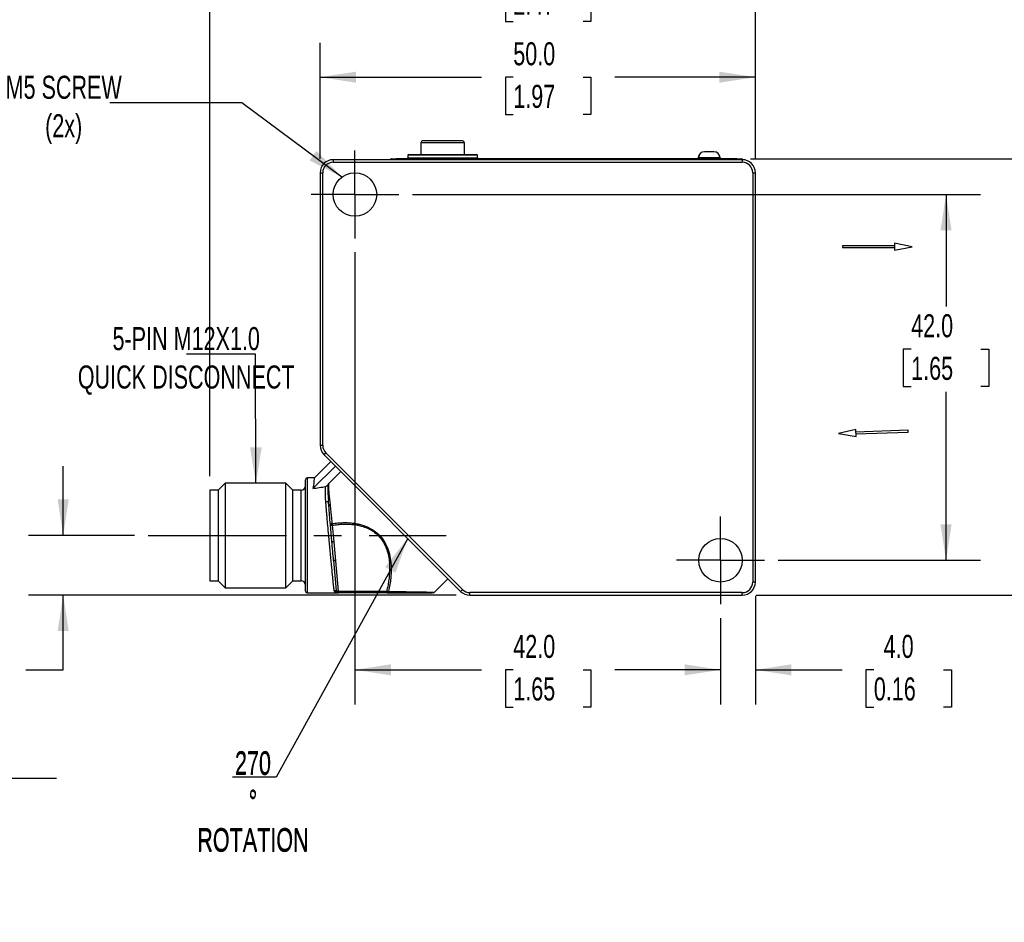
# Model space of a CAD drawing. Header units: millimetres. Extents: x 8 to 341, y 8 to 262.
# Tile 4 of 7: x 115 to 228, y 71 to 174. Entities that reach past the tile are written whole.
import ezdxf

# ---------------------------------------------------------------- set-up
doc = ezdxf.new("R2010")
doc.units = ezdxf.units.MM
doc.header["$LTSCALE"] = 1.25
doc.linetypes.add('CENTERX2', pattern=[20.32, 12.7, -2.54, 2.54, -2.54])
doc.layers.add('CENTER', color=40, linetype='CENTERX2')
doc.layers.add('DIMENSIONS', color=140, linetype='Continuous', lineweight=25)
doc.styles.add('SLDTEXTSTYLE0', font='TXT', dxfattribs={"width": 0.7})
doc.dimstyles.new('SLDDIMSTYLE0', dxfattribs={"dimtxt": 2.69751, "dimasz": 4.1275, "dimexe": 0, "dimexo": 0.0625, "dimgap": 0.674377, "dimtad": 0, "dimtih": 1, "dimtoh": 1, "dimrnd": 1e-09, "dimzin": 12, "dimdsep": 46, "dimtxsty": 'SLDTEXTSTYLE0', "dimsah": 1, "dimcen": 0.09, "dimadec": 0, "dimazin": 3, "dimtfac": 1, "dimtmove": 0, "dimatfit": 0, "dimfxl": 0, "dimfrac": 2, "dimtolj": 1, "dimtzin": 12, "dimarcsym": 0})
doc.dimstyles.new('SLDDIMSTYLE1', dxfattribs={"dimtxt": 2.69751, "dimasz": 4.1275, "dimexe": 0, "dimexo": 0.0625, "dimgap": 0.674377, "dimtad": 0, "dimtih": 1, "dimtoh": 1, "dimrnd": 1e-09, "dimzin": 4, "dimdsep": 46, "dimtxsty": 'SLDTEXTSTYLE0', "dimsah": 1, "dimcen": 0.09, "dimadec": 0, "dimazin": 1, "dimtfac": 1, "dimtmove": 0, "dimatfit": 0, "dimfxl": 0, "dimfrac": 2, "dimtolj": 1, "dimtzin": 12, "dimarcsym": 0})
doc.dimstyles.new('SLDDIMSTYLE2', dxfattribs={"dimtxt": 2.69751, "dimasz": 4.1275, "dimexe": 0, "dimexo": 0.0625, "dimgap": 0.674377, "dimtad": 0, "dimtih": 1, "dimtoh": 1, "dimrnd": 1e-09, "dimzin": 4, "dimdsep": 46, "dimtxsty": 'SLDTEXTSTYLE0', "dimsah": 1, "dimcen": 0.09, "dimadec": 0, "dimazin": 1, "dimtfac": 1, "dimtofl": 0, "dimtmove": 0, "dimatfit": 3, "dimfxl": 0, "dimfrac": 2, "dimtolj": 1, "dimtzin": 12, "dimarcsym": 0})
doc.dimstyles.new('SLDDIMSTYLE3', dxfattribs={"dimtxt": 2.69751, "dimasz": 4.1275, "dimexe": 0, "dimexo": 0.0625, "dimgap": 0.674377, "dimtad": 0, "dimtih": 1, "dimtoh": 1, "dimrnd": 1e-09, "dimzin": 12, "dimdsep": 46, "dimtxsty": 'SLDTEXTSTYLE0', "dimsah": 1, "dimcen": 0.09, "dimadec": 0, "dimazin": 3, "dimtfac": 1, "dimtofl": 0, "dimtmove": 0, "dimatfit": 3, "dimfxl": 0, "dimfrac": 2, "dimtolj": 1, "dimtzin": 12, "dimarcsym": 0})
doc.dimstyles.new('SLDDIMSTYLE4', dxfattribs={"dimtxt": 0.18, "dimasz": 4.1275, "dimexe": 0, "dimexo": 0.0625, "dimgap": 0, "dimtad": 0, "dimtih": 1, "dimtoh": 1, "dimdec": 0, "dimrnd": 1e-09, "dimzin": 0, "dimdsep": 46, "dimtxsty": 'Standard', "dimsah": 1, "dimcen": 0.09, "dimadec": 0, "dimazin": 0, "dimtfac": 4.1275, "dimtdec": 0, "dimtofl": 0, "dimtmove": 0, "dimatfit": 3, "dimfxl": 0, "dimfrac": 2, "dimtolj": 1, "dimtzin": 0, "dimarcsym": 0})

# ---------------------------------------------------------------- blocks, each defined once
blk = doc.blocks.new('_D')
at = {"layer": 'DIMENSIONS'}
for p, q in [((120.3, 115.07), (120.3, 123)), ((128.47, 115.07), (116.33, 115.07)), ((165.43, 108.21), (116.33, 108.21)), ((120.3, 99.63), (120.3, 108.21)), ((103.13, 99.63), (102.22, 99.63)), ((102.22, 99.63), (102.22, 95.35)), ((111.14, 99.63), (112.05, 99.63)), ((112.05, 99.63), (112.05, 95.35)), ((116, 99.63), (120.3, 99.63)), ((102.22, 95.35), (103.13, 95.35)), ((112.05, 95.35), (111.14, 95.35))]:
    blk.add_line(p, q, dxfattribs=at)
for points in [[(120.3, 115.07), (120.93, 119.19), (119.66, 119.19)], [(120.3, 108.21), (119.66, 104.08), (120.93, 104.08)]]:
    blk.add_solid(points, dxfattribs=at)
at = {"layer": 'DIMENSIONS', "char_height": 2.646, "attachment_point": 1, "style": 'SLDTEXTSTYLE0'}
for s, insert in [('6.9', (104.25, 103.65)), ('0.27', (103.13, 98.76))]:
    blk.add_mtext(s, dxfattribs=dict(at, insert=insert))
blk = doc.blocks.new('_D_1')
at = {"layer": 'DIMENSIONS'}
for p, q in [((199.81, 108.12), (199.81, 95.66)), ((195.81, 105.58), (195.81, 95.66)), ((195.81, 99.63), (187.87, 99.63)), ((199.81, 99.63), (209.77, 99.63)), ((213.42, 99.63), (212.52, 99.63)), ((212.52, 99.63), (212.52, 95.35)), ((221.44, 99.63), (222.35, 99.63)), ((222.35, 99.63), (222.35, 95.35)), ((212.52, 95.35), (213.42, 95.35)), ((222.35, 95.35), (221.44, 95.35))]:
    blk.add_line(p, q, dxfattribs=at)
for points in [[(195.81, 99.63), (191.68, 100.27), (191.68, 99)], [(199.81, 99.63), (203.94, 99), (203.94, 100.27)]]:
    blk.add_solid(points, dxfattribs=at)
at = {"layer": 'DIMENSIONS', "char_height": 2.646, "attachment_point": 1, "style": 'SLDTEXTSTYLE0'}
for s, insert in [('4.0', (214.55, 103.65)), ('0.16', (213.42, 98.76))]:
    blk.add_mtext(s, dxfattribs=dict(at, insert=insert))
blk = doc.blocks.new('_D_2')
at = {"layer": 'DIMENSIONS'}
for p, q in [((153.81, 147.58), (153.81, 95.66)), ((195.81, 105.58), (195.81, 95.66)), ((153.81, 99.63), (168.34, 99.63)), ((172, 99.63), (171.09, 99.63)), ((171.09, 99.63), (171.09, 95.35)), ((180.02, 99.63), (180.92, 99.63)), ((180.92, 99.63), (180.92, 95.35)), ((195.81, 99.63), (183.67, 99.63)), ((171.09, 95.35), (172, 95.35)), ((180.92, 95.35), (180.02, 95.35))]:
    blk.add_line(p, q, dxfattribs=at)
for points in [[(153.81, 99.63), (157.94, 99), (157.94, 100.27)], [(195.81, 99.63), (191.68, 100.27), (191.68, 99)]]:
    blk.add_solid(points, dxfattribs=at)
at = {"layer": 'DIMENSIONS', "char_height": 2.646, "attachment_point": 1, "style": 'SLDTEXTSTYLE0'}
for s, insert in [('42.0', (172, 103.65)), ('1.65', (172, 98.76))]:
    blk.add_mtext(s, dxfattribs=dict(at, insert=insert))
blk = doc.blocks.new('_D_3')
at = {"layer": 'DIMENSIONS'}
for p, q in [((160.44, 154.21), (225.69, 154.21)), ((221.72, 154.21), (221.72, 141.34)), ((217.71, 136.45), (216.8, 136.45)), ((216.8, 136.45), (216.8, 132.16)), ((225.73, 136.45), (226.63, 136.45)), ((226.63, 136.45), (226.63, 132.16)), ((216.8, 132.16), (217.71, 132.16)), ((221.72, 112.21), (221.72, 131.56)), ((226.63, 132.16), (225.73, 132.16)), ((202.44, 112.21), (225.69, 112.21))]:
    blk.add_line(p, q, dxfattribs=at)
for points in [[(221.72, 154.21), (221.08, 150.08), (222.35, 150.08)], [(221.72, 112.21), (222.35, 116.33), (221.08, 116.33)]]:
    blk.add_solid(points, dxfattribs=at)
at = {"layer": 'DIMENSIONS', "char_height": 2.646, "attachment_point": 1, "style": 'SLDTEXTSTYLE0'}
for s, insert in [('42.0', (217.71, 140.46)), ('1.65', (217.71, 135.57))]:
    blk.add_mtext(s, dxfattribs=dict(at, insert=insert))
blk = doc.blocks.new('_D_4')
at = {"layer": 'DIMENSIONS'}
for p, q in [((199.27, 158.31), (239.33, 158.31)), ((235.36, 158.31), (235.36, 141.11)), ((231.36, 136.22), (230.45, 136.22)), ((230.45, 136.22), (230.45, 131.93)), ((239.37, 136.22), (240.28, 136.22)), ((240.28, 136.22), (240.28, 131.93)), ((230.45, 131.93), (231.36, 131.93)), ((235.36, 108.21), (235.36, 131.33)), ((240.28, 131.93), (239.37, 131.93)), ((199.9, 108.21), (239.33, 108.21))]:
    blk.add_line(p, q, dxfattribs=at)
for points in [[(235.36, 158.31), (234.73, 154.18), (236, 154.18)], [(235.36, 108.21), (236, 112.33), (234.73, 112.33)]]:
    blk.add_solid(points, dxfattribs=at)
at = {"layer": 'DIMENSIONS', "char_height": 2.646, "attachment_point": 1, "style": 'SLDTEXTSTYLE0'}
for s, insert in [('50.1', (231.36, 140.24)), ('1.97', (231.36, 135.35))]:
    blk.add_mtext(s, dxfattribs=dict(at, insert=insert))
blk = doc.blocks.new('_D_5')
at = {"layer": 'DIMENSIONS'}
for p, q in [((149.81, 158.29), (149.81, 171.64)), ((199.81, 158.29), (199.81, 171.64)), ((149.81, 167.68), (168.34, 167.68)), ((172, 167.68), (171.09, 167.68)), ((171.09, 167.68), (171.09, 163.39)), ((180.02, 167.68), (180.92, 167.68)), ((180.92, 167.68), (180.92, 163.39)), ((199.81, 167.68), (183.67, 167.68)), ((171.09, 163.39), (172, 163.39)), ((180.92, 163.39), (180.02, 163.39))]:
    blk.add_line(p, q, dxfattribs=at)
for points in [[(149.81, 167.68), (153.94, 167.04), (153.94, 168.31)], [(199.81, 167.68), (195.68, 168.31), (195.68, 167.04)]]:
    blk.add_solid(points, dxfattribs=at)
at = {"layer": 'DIMENSIONS', "char_height": 2.646, "attachment_point": 1, "style": 'SLDTEXTSTYLE0'}
for s, insert in [('50.0', (172, 171.69)), ('1.97', (172, 166.8))]:
    blk.add_mtext(s, dxfattribs=dict(at, insert=insert))
blk = doc.blocks.new('_D_6')
at = {"layer": 'DIMENSIONS'}
for p, q in [((137.13, 121.85), (137.13, 182.34)), ((199.81, 158.29), (199.81, 182.34)), ((137.13, 178.37), (168.34, 178.37)), ((172, 178.37), (171.09, 178.37)), ((171.09, 178.37), (171.09, 174.08)), ((180.02, 178.37), (180.92, 178.37)), ((180.92, 178.37), (180.92, 174.08)), ((199.81, 178.37), (183.67, 178.37)), ((171.09, 174.08), (172, 174.08)), ((180.92, 174.08), (180.02, 174.08))]:
    blk.add_line(p, q, dxfattribs=at)
for points in [[(137.13, 178.37), (141.26, 177.73), (141.26, 179)], [(199.81, 178.37), (195.68, 179), (195.68, 177.73)]]:
    blk.add_solid(points, dxfattribs=at)
at = {"layer": 'DIMENSIONS', "char_height": 2.646, "attachment_point": 1, "style": 'SLDTEXTSTYLE0'}
for s, insert in [('62.7', (172, 182.38)), ('2.47', (172, 177.49))]:
    blk.add_mtext(s, dxfattribs=dict(at, insert=insert))
blk = doc.blocks.new('SW_CENTERMARKSYMBOL_0')
at = {"layer": 'CENTER', "color": 0}
for p, q in [((0, 2.54), (0, 5.04)), ((0, 0), (0, 2.54)), ((-2.54, 0), (-5.04, 0)), ((0, 0), (-2.54, 0)), ((0, 0), (0, -2.54)), ((0, 0), (2.54, 0)), ((2.54, 0), (5.04, 0)), ((0, -2.54), (0, -5.04))]:
    blk.add_line(p, q, dxfattribs=at)
blk = doc.blocks.new('SW_CENTERMARKSYMBOL_1')
at = {"layer": 'CENTER', "color": 0}
for p, q in [((0, 2.54), (0, 5.04)), ((0, 0), (0, 2.54)), ((-2.54, 0), (-5.04, 0)), ((0, 0), (-2.54, 0)), ((0, 0), (0, -2.54)), ((0, 0), (2.54, 0)), ((2.54, 0), (5.04, 0)), ((0, -2.54), (0, -5.04))]:
    blk.add_line(p, q, dxfattribs=at)

msp = doc.modelspace()

# ---------------------------------------------------------------- linework, layer by layer
for p, q in [((161.384, 160.157), (161.384, 158.807)), ((166.384, 160.157), (161.384, 160.157)), ((166.384, 158.807), (166.384, 160.157)), ((159.884, 158.707), (159.884, 158.407)), ((167.884, 158.707), (159.884, 158.707)), ((159.884, 158.407), (167.884, 158.407)), ((167.884, 158.407), (167.884, 158.707)), ((193.259, 158.307), (193.259, 158.407)), ((193.284, 158.407), (193.284, 158.307)), ((195.734, 158.407), (193.284, 158.407)), ((193.959, 159.107), (193.984, 159.107)), ((195.034, 159.107), (193.984, 159.107)), ((195.034, 159.107), (195.059, 159.107)), ((195.734, 158.407), (195.734, 158.307)), ((195.759, 158.407), (195.759, 158.307)), ((151.309, 158.205), (151.309, 157.905)), ((198.309, 158.205), (151.309, 158.205)), ((151.309, 157.905), (198.309, 157.905)), ((158.534, 158.207), (157.859, 158.207)), ((157.859, 158.207), (157.859, 158.205)), ((158.534, 158.307), (158.534, 158.207)), ((197.684, 158.307), (158.534, 158.307)), ((158.534, 158.207), (197.684, 158.207)), ((158.534, 158.205), (158.534, 158.207)), ((197.684, 158.207), (197.684, 158.307)), ((198.359, 158.207), (197.684, 158.207)), ((197.684, 158.207), (197.684, 158.205)), ((198.309, 158.205), (198.309, 157.905)), ((198.359, 158.204), (198.359, 158.207)), ((149.809, 156.705), (149.809, 125.412)), ((149.809, 156.705), (150.109, 156.705)), ((150.109, 125.412), (150.109, 156.705)), ((199.509, 156.705), (199.509, 109.705)), ((199.509, 156.705), (199.809, 156.705)), ((199.809, 109.705), (199.809, 156.705)), ((215.809, 148.305), (209.809, 148.305)), ((209.809, 148.305), (209.809, 148.105)), ((217.809, 148.205), (215.809, 148.605)), ((215.809, 148.605), (215.809, 148.167)), ((215.809, 147.805), (217.809, 148.205)), ((209.809, 148.105), (215.809, 148.105)), ((215.809, 148.167), (215.809, 147.805)), ((211.352, 127.227), (209.367, 126.758)), ((209.367, 126.758), (211.38, 126.428)), ((211.38, 126.428), (211.352, 127.227)), ((217.359, 127.137), (211.362, 126.927)), ((211.369, 126.727), (217.366, 126.937)), ((217.361, 127.057), (217.359, 127.137)), ((217.366, 126.937), (217.361, 127.057)), ((149.809, 125.412), (150.109, 125.412)), ((150.249, 124.352), (150.461, 124.564)), ((166.168, 108.857), (150.461, 124.564)), ((151.031, 123.569), (149.119, 121.657)), ((150.249, 124.352), (165.956, 108.645)), ((148.982, 120.444), (151.57, 123.031)), ((152.19, 122.41), (150.777, 120.998)), ((138.891, 121.066), (138.129, 120.304)), ((145.867, 121.066), (138.891, 121.066)), ((138.891, 121.066), (138.891, 109.066)), ((146.629, 120.304), (145.867, 121.066)), ((145.867, 109.066), (145.867, 121.066)), ((149.127, 121.666), (148.329, 121.666)), ((148.329, 121.666), (148.329, 108.466)), ((138.129, 120.266), (137.129, 120.266)), ((137.129, 120.266), (137.129, 115.066)), ((138.129, 109.828), (138.129, 120.304)), ((146.629, 120.304), (146.629, 109.828)), ((147.629, 120.266), (146.629, 120.266)), ((147.629, 109.866), (147.629, 120.266)), ((150.811, 118.487), (150.821, 118.484)), ((151.161, 114.381), (150.99, 116.281)), ((151.2, 116.224), (151.371, 114.324)), ((137.129, 115.066), (137.129, 109.866)), ((151.166, 114.369), (151.175, 114.228)), ((151.371, 114.324), (151.568, 112.136)), ((151.345, 112.341), (151.362, 112.182)), ((151.358, 112.194), (151.669, 108.74)), ((151.568, 112.136), (151.879, 108.683)), ((137.129, 109.866), (138.129, 109.866)), ((138.129, 109.828), (138.891, 109.066)), ((145.867, 109.066), (146.629, 109.828)), ((146.629, 109.866), (147.629, 109.866)), ((162.957, 108.554), (164.502, 110.099)), ((138.891, 109.066), (145.867, 109.066)), ((151.685, 108.671), (151.676, 108.603)), ((151.879, 108.683), (157.458, 108.683)), ((165.956, 108.645), (166.168, 108.857)), ((199.809, 109.705), (199.509, 109.705)), ((148.329, 108.466), (151.766, 108.466)), ((151.968, 108.466), (151.925, 108.466)), ((157.547, 108.466), (151.968, 108.466)), ((198.309, 108.505), (167.017, 108.505)), ((167.017, 108.205), (167.017, 108.505)), ((167.017, 108.205), (198.309, 108.205)), ((198.309, 108.205), (198.309, 108.505))]:
    msp.add_line(p, q)
at = {"flags": 128}
for points in [[(150.99, 116.281), (150.995, 116.269), (151.006, 116.258), (151.025, 116.248), (151.05, 116.239), (151.08, 116.233), (151.116, 116.228), (151.157, 116.225), (151.2, 116.224)], [(151.371, 114.324), (151.328, 114.325), (151.287, 114.328), (151.251, 114.333), (151.221, 114.339), (151.196, 114.348), (151.177, 114.358), (151.166, 114.369), (151.161, 114.381)], [(151.568, 112.136), (151.525, 112.137), (151.484, 112.14), (151.448, 112.145), (151.417, 112.152), (151.392, 112.161), (151.374, 112.171), (151.362, 112.182), (151.358, 112.194)], [(151.669, 108.74), (151.673, 108.728), (151.685, 108.717), (151.703, 108.707), (151.728, 108.699), (151.759, 108.692), (151.795, 108.687), (151.835, 108.684), (151.879, 108.683)], [(151.689, 108.656), (151.679, 108.686), (151.669, 108.74)], [(151.879, 108.683), (151.884, 108.638), (151.892, 108.596), (151.901, 108.559), (151.912, 108.527), (151.925, 108.501), (151.938, 108.482), (151.953, 108.47), (151.968, 108.466)], [(157.458, 108.683), (157.463, 108.638), (157.471, 108.596), (157.48, 108.559), (157.492, 108.527), (157.504, 108.501), (157.518, 108.482), (157.532, 108.47), (157.547, 108.466)]]:
    msp.add_lwpolyline(points, dxfattribs=at)
for centre in [(153.809, 154.205), (195.809, 112.205)]:
    msp.add_circle(centre, 2.5)
for centre, radius, start, end in [((161.584, 160.157), 0.2, 90, 180), ((166.184, 160.157), 0.2, 0, 90), ((159.784, 158.407), 0.1, 270, 0), ((159.984, 158.707), 0.1, 90, 180), ((167.784, 158.707), 0.1, 0, 90), ((167.984, 158.407), 0.1, 180, 270), ((193.959, 158.407), 0.7, 90, 180), ((193.984, 158.407), 0.7, 90, 180), ((195.034, 158.407), 0.7, 0, 90), ((195.059, 158.407), 0.7, 0, 90), ((151.309, 156.705), 1.5, 90, 180), ((157.959, 158.207), 0.1, 90, 180), ((198.259, 158.207), 0.1, 0, 90), ((198.309, 156.705), 1.5, 0, 90), ((151.309, 125.412), 1.5, 180, 225), ((148.329, 121.466), 0.2, 90, 180), ((147.629, 120.766), 0.5, 270, 360), ((150.988, 118.996), 0.238, 114.34845, 164.66412), ((151.013, 118.422), 0.197, 105.17634, 176.79407), ((147.629, 109.366), 0.5, 0, 90), ((148.329, 108.666), 0.2, 180, 270), ((151.432, 108.428), 0.3, 35.67216, 90.96922), ((151.925, 108.762), 0.296, 212.46198, 269.88548), ((167.017, 109.705), 1.5, 225, 270), ((198.309, 109.705), 1.5, 270, 0), ((151.968, 108.766), 0.3, 247.24142, 269.99995)]:
    msp.add_arc(centre, radius, start, end)
for points, knots in [([(166.182, 160.357), (166.182, 160.357), (166.182, 160.357), (166.146, 160.357), (166.051, 160.357), (165.859, 160.357), (165.599, 160.357), (165.268, 160.357), (164.875, 160.357), (164.429, 160.357), (164.04, 160.357), (163.726, 160.357), (163.427, 160.357), (163.07, 160.357), (162.68, 160.357), (162.33, 160.357), (162.029, 160.357), (161.789, 160.357), (161.636, 160.357), (161.581, 160.357), (161.586, 160.357), (161.587, 160.357)], [0, 0, 0, 0, 0.02173686, 0.05447277, 0.11442778, 0.17445629, 0.23441131, 0.29443984, 0.35938967, 0.42441374, 0.48936359, 0.52173686, 0.55447277, 0.61442778, 0.67445629, 0.73441131, 0.79443984, 0.85938967, 0.92441374, 0.98936359, 1, 1, 1, 1]), ([(159.984, 158.807), (159.984, 158.807), (161.732, 158.807), (166.037, 158.807), (167.784, 158.807), (167.784, 158.807)], [0, 0, 0, 0, 0.5, 0.5, 1, 1, 1, 1]), ([(197.684, 158.307), (197.837, 158.307), (197.983, 158.307), (198.199, 158.307), (198.259, 158.307), (198.259, 158.307)], [0, 0, 0, 0, 0.5, 0.5, 1, 1, 1, 1]), ([(148.129, 108.666), (148.129, 108.666), (148.129, 109.341), (148.129, 111.741), (148.129, 113.369), (148.129, 116.764), (148.129, 118.392), (148.129, 120.792), (148.129, 121.466), (148.129, 121.466)], [0, 0, 0, 0, 0.25, 0.25, 0.5, 0.5, 0.75, 0.75, 1, 1, 1, 1]), ([(149.127, 121.648), (149.127, 121.653), (149.129, 121.679), (149.12, 121.539), (149.095, 121.255), (149.053, 120.875), (149.006, 120.588), (148.982, 120.444)], [0, 0, 0, 0, 0.073333, 0.3409033, 0.6162478, 0.8066963, 1, 1, 1, 1]), ([(148.982, 120.444), (149.222, 120.484), (149.705, 120.566), (150.188, 120.642), (150.43, 120.679)], [0, 0, 0, 0, 0.49769029, 1, 1, 1, 1]), ([(150.463, 118.895), (150.458, 118.959), (150.448, 119.089), (150.437, 119.284), (150.428, 119.483), (150.423, 119.684), (150.42, 119.887), (150.42, 120.097), (150.423, 120.304), (150.426, 120.503), (150.429, 120.62), (150.43, 120.679)], [0, 0, 0, 0, 0.0898873, 0.1848062, 0.2847754, 0.3898108, 0.499926, 0.6153154, 0.7497672, 0.8748825, 1, 1, 1, 1]), ([(150.431, 120.677), (150.459, 120.682), (150.488, 120.69), (150.542, 120.714), (150.568, 120.73), (150.616, 120.767), (150.637, 120.789), (150.674, 120.836), (150.689, 120.862), (150.702, 120.889)], [0, 0, 0, 0, 0.25, 0.25, 0.5, 0.5, 0.75, 0.75, 1, 1, 1, 1]), ([(150.777, 120.998), (150.77, 120.99), (150.762, 120.982), (150.755, 120.974), (150.752, 120.97), (150.749, 120.965), (150.745, 120.961), (150.742, 120.957), (150.739, 120.952), (150.736, 120.948), (150.733, 120.944), (150.73, 120.939), (150.727, 120.935), (150.724, 120.93), (150.721, 120.925), (150.718, 120.921), (150.712, 120.911), (150.707, 120.9), (150.702, 120.889)], [0, 0, 0, 0, 0.00003249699, 0.00003249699, 0.00003249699, 0.00004871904, 0.00004871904, 0.00004871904, 0.00006494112, 0.00006494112, 0.00006494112, 0.00008116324, 0.00008116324, 0.00008116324, 0.00009738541, 0.00009738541, 0.00009738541, 0.00013299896, 0.00013299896, 0.00013299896, 0.00013299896]), ([(150.777, 120.998), (150.777, 120.952), (150.775, 120.859), (150.776, 120.708), (150.778, 120.544), (150.784, 120.366), (150.797, 120.119), (150.823, 119.743), (150.865, 119.409), (150.89, 119.212)], [0, 0, 0, 0, 0.0908746, 0.1862965, 0.2862769, 0.3908254, 0.4999501, 0.7058869, 1, 1, 1, 1]), ([(150.463, 118.895), (150.525, 118.899), (150.598, 118.915), (150.711, 118.976), (150.748, 119.019), (150.759, 119.059)], [0, 0, 0, 0, 0.5, 0.5, 1, 1, 1, 1]), ([(151.427, 108.728), (151.424, 108.752), (151.418, 108.8), (151.408, 108.884), (151.397, 108.978), (151.385, 109.081), (151.372, 109.195), (151.359, 109.318), (151.344, 109.453), (151.329, 109.597), (151.312, 109.752), (151.295, 109.917), (151.277, 110.093), (151.231, 110.541), (151.143, 111.418), (151.036, 112.534), (150.917, 113.779), (150.815, 114.896), (150.703, 116.134), (150.628, 116.978), (150.574, 117.599), (150.533, 118.065), (150.496, 118.498), (150.474, 118.765), (150.463, 118.895)], [0, 0, 0, 0, 0.0196937, 0.0395924, 0.0596961, 0.0800052, 0.1005199, 0.1212402, 0.1421664, 0.1632986, 0.1846371, 0.2061819, 0.2279332, 0.2498913, 0.3647742, 0.4996557, 0.5441674, 0.6751621, 0.7653003, 0.8397333, 0.8821693, 0.9230254, 0.9623021, 1, 1, 1, 1]), ([(150.89, 119.212), (150.899, 119.148), (150.916, 119.019), (150.94, 118.819), (150.954, 118.681), (150.961, 118.612)], [0, 0, 0, 0, 0.3344177, 0.6676847, 1, 1, 1, 1]), ([(150.961, 118.612), (150.968, 118.533), (150.984, 118.374), (151.008, 118.125), (151.033, 117.866), (151.059, 117.598), (151.087, 117.318), (151.115, 117.029), (151.145, 116.729), (151.165, 116.524), (151.176, 116.421)], [0, 0, 0, 0, 0.11643761, 0.23528939, 0.35657266, 0.48030373, 0.60649793, 0.73516974, 0.8663328, 1, 1, 1, 1]), ([(151.176, 116.421), (151.288, 116.436), (151.509, 116.467), (151.838, 116.5), (152.16, 116.523), (152.473, 116.534), (152.779, 116.535), (153.077, 116.526), (153.367, 116.506), (153.648, 116.475), (153.921, 116.434), (154.185, 116.383), (154.674, 116.267), (155.359, 116.023), (156.173, 115.529), (156.846, 114.884), (157.367, 114.095), (157.734, 113.174), (157.909, 112.304), (157.973, 111.525), (157.975, 110.857), (157.927, 110.15), (157.829, 109.405), (157.724, 108.902), (157.67, 108.643)], [0, 0, 0, 0, 0.0277829, 0.054774, 0.0809886, 0.1064436, 0.1311572, 0.1551496, 0.1784427, 0.2010604, 0.223029, 0.2443769, 0.2651353, 0.3421698, 0.4140003, 0.4836386, 0.5544223, 0.6300776, 0.7131328, 0.7632209, 0.8167625, 0.8739647, 0.9349972, 1, 1, 1, 1]), ([(151.176, 116.421), (151.122, 116.407), (151.071, 116.386), (151.003, 116.335), (150.988, 116.306), (150.99, 116.281)], [0, 0, 0, 0, 0.5, 0.5, 1, 1, 1, 1]), ([(151.2, 116.224), (151.306, 116.24), (151.519, 116.273), (151.847, 116.312), (152.186, 116.342), (152.533, 116.36), (153.136, 116.367), (153.768, 116.317), (154.724, 116.12), (155.573, 115.793), (156.315, 115.237), (156.718, 114.805), (157.087, 114.31), (157.525, 113.442), (157.733, 112.488), (157.813, 111.441), (157.79, 110.669), (157.692, 109.857), (157.589, 109.255), (157.501, 108.87), (157.458, 108.683)], [0, 0, 0, 0, 0.0267319, 0.054274, 0.0825175, 0.111353, 0.1406734, 0.2318862, 0.2661681, 0.3778243, 0.4458189, 0.4828491, 0.5163666, 0.5910617, 0.7111292, 0.7486438, 0.847659, 0.9009233, 0.9519109, 1, 1, 1, 1]), ([(151.745, 108.466), (151.727, 108.467), (151.692, 108.469), (151.639, 108.481), (151.587, 108.501), (151.534, 108.534), (151.483, 108.583), (151.443, 108.649), (151.432, 108.703), (151.427, 108.728)], [0, 0, 0, 0, 0.1247136, 0.2494482, 0.37439, 0.4993109, 0.6801403, 0.8468952, 1, 1, 1, 1]), ([(151.689, 108.656), (151.689, 108.656), (151.695, 108.627), (151.721, 108.593), (151.748, 108.563), (151.756, 108.554)], [0, 0, 0, 0, 0.019019, 0.7057514, 1, 1, 1, 1]), ([(157.547, 108.466), (157.572, 108.466), (157.598, 108.482), (157.643, 108.547), (157.66, 108.594), (157.67, 108.643)], [0, 0, 0, 0, 0.5, 0.5, 1, 1, 1, 1]), ([(157.67, 108.643), (157.939, 108.639), (158.464, 108.63), (159.191, 108.618), (159.982, 108.604), (160.792, 108.591), (161.575, 108.578), (162.19, 108.567), (162.638, 108.56), (162.884, 108.555), (162.986, 108.554), (162.957, 108.554), (162.957, 108.554)], [0, 0, 0, 0, 0.0959866, 0.1871228, 0.2735105, 0.4081402, 0.5339719, 0.6576771, 0.7756144, 0.8886137, 0.9996974, 1, 1, 1, 1]), ([(151.925, 108.466), (151.911, 108.466), (151.883, 108.466), (151.848, 108.466), (151.812, 108.466), (151.779, 108.466), (151.756, 108.466), (151.745, 108.466)], [0, 0, 0, 0, 0.15104867, 0.31766434, 0.49992544, 0.7499758, 1, 1, 1, 1]), ([(151.756, 108.554), (151.785, 108.528), (151.815, 108.501), (151.851, 108.49), (151.852, 108.49)], [0, 0, 0, 0, 0.9907395, 1, 1, 1, 1]), ([(157.547, 108.466), (157.659, 108.466), (157.881, 108.466), (158.206, 108.466), (158.522, 108.466), (158.83, 108.466), (159.127, 108.466), (159.415, 108.466), (159.721, 108.466), (160.124, 108.466), (160.609, 108.466), (161.045, 108.466), (161.518, 108.466), (161.99, 108.466), (162.335, 108.466), (162.549, 108.466), (162.617, 108.466), (162.661, 108.466)], [0, 0, 0, 0, 0.0455384, 0.0906164, 0.1352266, 0.1793626, 0.2230186, 0.2661896, 0.3088718, 0.3635481, 0.4580073, 0.551853, 0.6019953, 0.7397073, 0.8726316, 0.91672, 1, 1, 1, 1]), ([(162.727, 108.475), (162.727, 108.475), (162.728, 108.475), (162.73, 108.475), (162.732, 108.476), (162.735, 108.477), (162.741, 108.478), (162.772, 108.485), (162.812, 108.494), (162.872, 108.51), (162.926, 108.53), (162.947, 108.547), (162.958, 108.555)], [0, 0, 0, 0, 0.0016124, 0.0033569, 0.0051905, 0.0072583, 0.0124366, 0.0279624, 0.1604615, 0.3869852, 0.6771658, 1, 1, 1, 1])]:
    msp.add_open_spline(points, degree=3, knots=knots)
for points in [[(151.309, 157.905), (150.647, 157.905), (150.109, 157.368), (150.109, 156.705)], [(157.959, 158.307), (157.959, 158.307), (158.217, 158.307), (158.534, 158.307)], [(199.509, 156.705), (199.509, 157.368), (198.972, 157.905), (198.309, 157.905)], [(150.109, 125.412), (150.109, 125.094), (150.236, 124.789), (150.461, 124.564)], [(150.702, 120.889), (150.689, 120.406), (150.687, 119.778), (150.759, 119.059)], [(150.815, 118.433), (150.798, 118.648), (150.779, 118.857), (150.759, 119.059)], [(150.99, 116.281), (150.925, 117.065), (150.867, 117.79), (150.815, 118.433)], [(151.2, 116.224), (151.185, 116.287), (151.175, 116.36), (151.176, 116.421)], [(151.358, 112.194), (151.294, 112.897), (151.227, 113.645), (151.161, 114.381)], [(151.745, 108.466), (151.7, 108.466), (151.64, 108.505), (151.676, 108.603)], [(157.67, 108.643), (157.606, 108.646), (157.526, 108.661), (157.458, 108.683)], [(166.168, 108.857), (166.393, 108.632), (166.698, 108.505), (167.017, 108.505)], [(198.309, 108.505), (198.972, 108.505), (199.509, 109.043), (199.509, 109.705)]]:
    msp.add_open_spline(points, degree=3)
at = {"layer": 'CENTER'}
msp.add_line((130.056, 115.066), (164.278, 115.066), dxfattribs=at)

# ---------------------------------------------------------------- block references
for name, p in [('SW_CENTERMARKSYMBOL_0', (153.809, 154.205)), ('SW_CENTERMARKSYMBOL_1', (195.809, 112.205))]:
    msp.add_blockref(name, p, dxfattribs=at)

# ---------------------------------------------------------------- texts
at = {"layer": 'DIMENSIONS', "char_height": 2.64583, "attachment_point": 2, "style": 'SLDTEXTSTYLE0'}
for s, insert in [('M5 SCREW^J(2x)', (120.353, 167.841)), ('5-PIN M12X1.0^JQUICK DISCONNECT', (134.428, 138.986)), ('270^J%%d^JROTATION', (142.084, 90.201)), ('270^J%%d^JROTATION', (142.111, 90.295))]:
    msp.add_mtext(s, dxfattribs=dict(at, insert=insert))

# ---------------------------------------------------------------- dimensions: what is measured, and where the dimension line sits
at = {"layer": 'DIMENSIONS'}
for base, p1, p2, dimstyle, picture, middle in [((199.809, 178.366), (137.129, 120.266), (199.809, 156.705), 'SLDDIMSTYLE3', '_D_6', (176.008, 178.366)), ((199.809, 167.675), (149.809, 156.705), (199.809, 156.705), 'SLDDIMSTYLE2', '_D_5', (176.008, 167.675)), ((195.809, 99.633), (153.809, 149.165), (195.809, 107.165), 'SLDDIMSTYLE2', '_D_2', (176.008, 99.633)), ((199.809, 99.633), (195.809, 107.165), (199.809, 109.705), 'SLDDIMSTYLE1', '_D_1', (217.432, 99.633))]:
    dim = msp.add_linear_dim(base=base, p1=p1, p2=p2, dimstyle=dimstyle, dxfattribs=at)
    dim.commit()
    dim.dimension.update_dxf_attribs({"geometry": picture, "text_midpoint": middle, "dimtype": 160})
for base, p1, p2, dimstyle, picture, middle in [((235.364, 158.307), (198.309, 108.205), (197.684, 158.307), 'SLDDIMSTYLE3', '_D_4', (235.364, 136.222)), ((221.718, 154.205), (200.849, 112.205), (158.849, 154.205), 'SLDDIMSTYLE2', '_D_3', (221.718, 136.45)), ((120.297, 108.205), (130.056, 115.066), (167.017, 108.205), 'SLDDIMSTYLE0', '_D', (120.297, 99.633))]:
    dim = msp.add_linear_dim(base=base, p1=p1, p2=p2, angle=90, dimstyle=dimstyle, dxfattribs=at)
    dim.commit()
    dim.dimension.update_dxf_attribs({"geometry": picture, "text_midpoint": middle, "dimtype": 160})

# ---------------------------------------------------------------- leaders
for points in [[(152.31, 156.206), (140.822, 164.74), (125.659, 164.74)], [(142.442, 121.066), (142.402, 135.894), (134.464, 135.894)], [(159.871, 114.73), (144.767, 87.3), (139.729, 87.3)], [(99.637, 70.646), (113.864, 87.197), (119.524, 87.197)]]:
    msp.add_leader(points, dimstyle='SLDDIMSTYLE4', dxfattribs=at)

doc.saveas('drawing.dxf')
